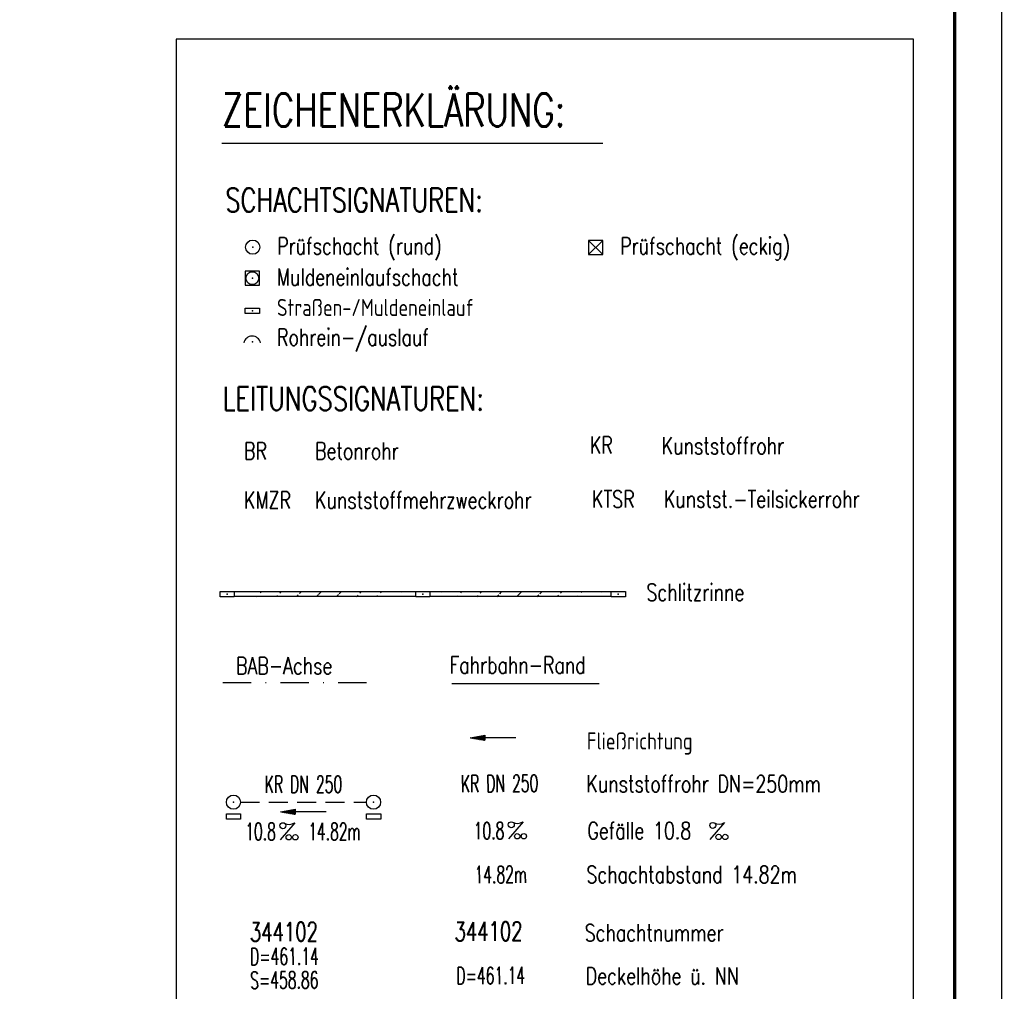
# Model space of a CAD drawing. Extents: x 0 to 1135, y 0 to 420.
# Tile 28 of 28: x 1031 to 1135, y 192 to 295. Entities that reach past the tile are written whole.
import ezdxf
from ezdxf.enums import TextEntityAlignment as Align

# ---------------------------------------------------------------- set-up
doc = ezdxf.new("R2010")
doc.units = 0
doc.header["$LTSCALE"] = 2
doc.header["$MEASUREMENT"] = 0
for name, pattern in [('AUSGEZOGEN', [0]), ('GESTRICH-X2', [1.5, 1, -0.5]), ('STRICHPT-X3', [3, 1.5, -0.75, 0, -0.75])]:
    doc.linetypes.add(name, pattern=pattern)
doc.layers.get('0').update_dxf_attribs({"linetype": 'AUSGEZOGEN'})
for name, color, linetype in [('FBR', 8, 'CONTINUOUS'), ('LEGENDE', 7, 'AUSGEZOGEN'), ('RAHMEN', 250, 'AUSGEZOGEN'), ('SCHLITZRINNE', 8, 'AUSGEZOGEN'), ('SCHRIFT', 7, 'CONTINUOUS'), ('TEXTU', 4, 'CONTINUOUS')]:
    doc.layers.add(name, color=color, linetype=linetype)
doc.styles.add('ROMANS', font='romans.shx', dxfattribs={"width": 0.8})
pattern_1 = [(45, (1.0288, 6.1178), (-1.0606602, 1.0606602), [])]

# ---------------------------------------------------------------- blocks, each defined once
blk = doc.blocks.new('PFEIL2')
at = {"color": 0}
for p, q in [((0.88, 0), (-2.4, -0.01)), ((0.88, -0.27), (0.88, 0.28)), ((0.88, 0.28), (2.43, 0.01)), ((0.91, 0.27), (0.88, 0.26)), ((0.97, 0.26), (0.88, 0.25)), ((1.02, 0.25), (0.88, 0.23)), ((1.07, 0.24), (0.88, 0.21)), ((1.13, 0.23), (0.88, 0.19)), ((1.18, 0.22), (0.88, 0.17)), ((1.24, 0.21), (0.88, 0.15)), ((1.29, 0.21), (0.88, 0.14)), ((1.34, 0.2), (0.88, 0.12)), ((1.4, 0.19), (0.88, 0.1)), ((1.45, 0.18), (0.88, 0.08)), ((1.51, 0.17), (0.88, 0.06)), ((1.56, 0.16), (0.88, 0.04)), ((1.61, 0.15), (0.88, 0.02)), ((1.67, 0.14), (0.88, 0.01)), ((1.72, 0.13), (0.88, -0.01)), ((1.78, 0.12), (0.88, -0.03)), ((1.83, 0.11), (0.88, -0.05)), ((1.88, 0.1), (0.88, -0.07)), ((1.94, 0.09), (0.88, -0.09)), ((2.05, 0.08), (0.88, -0.12)), ((1.99, 0.08), (0.88, -0.11)), ((2.1, 0.07), (0.88, -0.14)), ((2.15, 0.06), (0.88, -0.16)), ((2.21, 0.05), (0.88, -0.18)), ((2.26, 0.04), (0.88, -0.2)), ((2.32, 0.03), (0.88, -0.22)), ((2.37, 0.02), (0.88, -0.23)), ((2.42, 0.01), (0.88, -0.25)), ((2.43, 0.01), (0.88, -0.27))]:
    blk.add_line(p, q, dxfattribs=at)
blk = doc.blocks.new('GST')
at = {"color": 0}
blk.add_circle((0, 0), 0.75, dxfattribs=at)
blk.add_point((0, 0), dxfattribs=at)
blk = doc.blocks.new('17')
blk.add_lwpolyline([(-0.76, -1.22), (0.75, -1.22), (0.75, -1.8), (-0.76, -1.8)], close=True)
blk.add_blockref('GST', (0, 0))
blk = doc.blocks.new('PROM')
blk.add_line((1.57, 1.82), (0.02, 0.02))
for centre, radius in [((0.32, 1.51), 0.317), ((0.94, 0.29), 0.283), ((1.64, 0.29), 0.283)]:
    blk.add_circle(centre, radius)
blk.add_arc((0.99, 2.68), 1.03, 239.1414, 303.3549)
blk = doc.blocks.new('30')
at = {"color": 0}
for p, q in [((-0.75, -0.29), (-0.75, 0.29)), ((-0.75, 0.29), (0.75, 0.29)), ((0.75, 0.29), (0.75, -0.29)), ((0.75, -0.29), (-0.75, -0.29))]:
    blk.add_line(p, q, dxfattribs=at)
blk.add_point((0, 0), dxfattribs=at)
blk = doc.blocks.new('42')
at = {"color": 0}
blk.add_arc((-0.02, -0.31), 0.91, 12.5363, 167.4637, dxfattribs=at)
blk.add_point((0, 0), dxfattribs=at)
blk = doc.blocks.new('20')
blk.add_lwpolyline([(-0.75, -0.75), (0.75, -0.75), (0.75, 0.75), (-0.75, 0.75)], close=True)
blk.add_circle((0, 0), 0.676)
blk.add_point((0, 0))
blk = doc.blocks.new('SCHA-Q')
for p, q in [((-1.5, 1.5), (1.5, -1.5)), ((-1.5, -1.5), (1.5, 1.5)), ((1.5, 1.5), (-1.5, 1.5)), ((-1.5, 1.5), (-1.5, -1.5)), ((1.5, -1.5), (1.5, 1.5)), ((-1.5, -1.5), (1.5, -1.5))]:
    blk.add_line(p, q)
blk.add_point((0, 0))

msp = doc.modelspace()

# ---------------------------------------------------------------- hatches: boundary and pattern name
at = {"layer": 'SCHLITZRINNE'}
h = msp.add_hatch(dxfattribs=at)
h.set_pattern_fill('_USER', color=256, scale=1.5, angle=45, style=0, pattern_type=0)
h.set_pattern_definition(pattern_1)
edge = h.paths.add_edge_path()
edge.add_arc((1129.24, -138429.97), 138664.38, 90.0232393, 90.0311794)
edge.add_arc((1129.24, -138429.97), 138663.88, 90.0232393, 90.0311794)
h = msp.add_hatch(dxfattribs=at)
h.set_pattern_fill('_USER', color=256, scale=1.5, angle=45, style=0, pattern_type=0)
h.set_pattern_definition(pattern_1)
edge = h.paths.add_edge_path()
edge.add_arc((1149.91, -138429.97), 138664.38, 90.0232393, 90.0311599)
edge.add_arc((1149.91, -138429.97), 138663.88, 90.0232393, 90.0311599)

# ---------------------------------------------------------------- linework, layer by layer
at = {"layer": 'FBR'}
msp.add_line((1076.81, 224.7), (1092.39, 224.7), dxfattribs=at)
at = {"layer": 'LEGENDE'}
msp.add_line((1052.46, 281.87), (1092.78, 281.87), dxfattribs=at)
at = {"layer": 'LEGENDE', "linetype": 'STRICHPT-X3'}
msp.add_line((1052.58, 224.8), (1069.05, 224.8), dxfattribs=at)
at = {"layer": 'LEGENDE', "linetype": 'GESTRICH-X2'}
msp.add_line((1054.45, 212.14), (1067.77, 212.14), dxfattribs=at)
at = {"layer": 'LEGENDE'}
msp.add_lwpolyline([(1047.63, 292.85), (1047.63, 144.15), (1125.67, 144.15), (1125.67, 292.85)], close=True, dxfattribs=at)
at = {"layer": 'RAHMEN'}
msp.add_line((1135, 0), (1135, 420), dxfattribs=at)
at = {"layer": 'RAHMEN', "const_width": 0.35}
msp.add_lwpolyline([(25, 5), (1130, 5), (1130, 415), (25, 415), (25, 5)], dxfattribs=at)
at = {"layer": 'SCHLITZRINNE', "linetype": 'AUSGEZOGEN'}
for centre, radius, end in [((1129.24, -138429.97), 138664.38, 90.0311794), ((1129.24, -138429.97), 138663.88, 90.0311794), ((1149.91, -138429.97), 138664.38, 90.0311599), ((1149.91, -138429.97), 138663.88, 90.0311599)]:
    msp.add_arc(centre, radius, 90.0232393, end, dxfattribs=at)

# ---------------------------------------------------------------- block references
at = {"xscale": 0.5, "yscale": 0.5, "zscale": 0.5}
msp.add_blockref('SCHA-Q', (1092.03, 270.82), dxfattribs=at)
at = {"layer": 'LEGENDE'}
for name, p, rotation in [('GST', (1055.74, 270.86), 0.8129000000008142), ('PFEIL2', (1081.18, 218.97), 180), ('17', (1053.7, 212.14), 0.4336683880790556), ('17', (1068.52, 212.14), 0.4379683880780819), ('PFEIL2', (1061.11, 211.14), 179.998468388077)]:
    msp.add_blockref(name, p, dxfattribs=dict(at, rotation=rotation))
for name, p in [('20', (1055.7, 267.58)), ('30', (1055.7, 264.12)), ('42', (1055.7, 260.85)), ('30', (1053.03, 234.14)), ('30', (1073.74, 234.14)), ('30', (1094.42, 234.14)), ('PROM', (1104.1, 208.17))]:
    msp.add_blockref(name, p, dxfattribs=at)
at = {"layer": 'TEXTU', "color": 4}
for p, rotation in [((1058.61, 208.14), 359.998468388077), ((1082.79, 208.24), 0.3734000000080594)]:
    msp.add_blockref('PROM', p, dxfattribs=dict(at, rotation=rotation))

# ---------------------------------------------------------------- texts
at = {"layer": 'LEGENDE', "style": 'ROMANS', "width": 0.75}
for s, height, p in [('ZEICHENERKLÄRUNG:', 3.5, (1052.48, 283.62)), ('SCHACHTSIGNATUREN:', 2.5, (1052.85, 274.6)), ('Prüfschacht (rund)', 1.8, (1058.33, 270.09)), ('Prüfschacht (eckig)', 1.8, (1094.62, 270.09)), ('Muldeneinlaufschacht', 1.8, (1058.31, 266.79)), ('Straßen-/Muldeneinlauf', 1.8, (1058.31, 263.58)), ('Rohrein-/auslauf', 1.8, (1058.31, 260.43)), ('LEITUNGSSIGNATUREN:', 2.5, (1052.56, 253.59)), ('BR', 1.8, (1054.82, 248.4)), ('Betonrohr', 1.8, (1062.34, 248.4)), ('KR', 1.8, (1091.42, 249.02)), ('Kunststoffrohr', 1.8, (1099.02, 248.95)), ('KMZR', 1.8, (1054.82, 243.2)), ('Kunststoffmehrzweckrohr', 1.8, (1062.34, 243.2)), ('KTSR', 1.8, (1091.64, 243.3)), ('Kunstst.-Teilsickerrohr', 1.8, (1099.25, 243.3)), ('Schlitzrinne', 1.8, (1097.4, 233.44)), ('BAB-Achse', 1.8, (1053.98, 225.68)), ('Fahrbahn-Rand', 1.8, (1076.56, 225.75)), ('Fließrichtung', 1.8, (1091.1, 217.72)), ('Kunststoffrohr DN=250mm', 1.8, (1091.05, 213.19)), ('Gefälle 10.8', 1.8, (1091.15, 208.23)), ('Schachtabstand 14.82m', 1.8, (1091.05, 203.59))]:
    msp.add_text(s, height=height, dxfattribs=at).set_placement(p)
at = {"layer": 'LEGENDE', "color": 4, "style": 'ROMANS', "width": 0.6}
for rotation, p in [(359.9985, (1061.11, 213.14)), (0.3734, (1081.87, 213.22))]:
    msp.add_text('KR DN 250', height=1.8, rotation=rotation, dxfattribs=at).set_placement(p, align=Align.CENTER)
for s, rotation, p in [('10.8', 359.9985, (1054.95, 208.14)), ('14.82m', 359.9985, (1061.61, 208.14)), ('10.8', 0.3734, (1079.13, 208.21)), ('14.82m', 0.3734, (1079.22, 203.57))]:
    msp.add_text(s, height=1.8, rotation=rotation, dxfattribs=at).set_placement(p)
at = {"layer": 'SCHRIFT', "color": 6, "style": 'ROMANS'}
for s, height, width, p in [('344102', 2, 0.7, (1055.45, 197.4)), ('344102', 2, 0.7, (1077.1, 197.45)), ('D=461.14', 1.8, 0.6, (1055.47, 194.9)), ('S=458.86', 1.8, 0.6, (1055.48, 192.4)), ('D=461.14', 1.8, 0.6, (1077.3, 192.87))]:
    msp.add_text(s, height=height, rotation=0.3857, dxfattribs=dict(at, width=width)).set_placement(p)
at = {"layer": 'SCHRIFT', "style": 'ROMANS', "width": 0.75}
for s, p in [('Schachtnummer', (1090.87, 197.43)), ('Deckelhöhe ü. NN', (1090.98, 192.86))]:
    msp.add_text(s, height=1.8, dxfattribs=at).set_placement(p)

doc.saveas('drawing.dxf')
